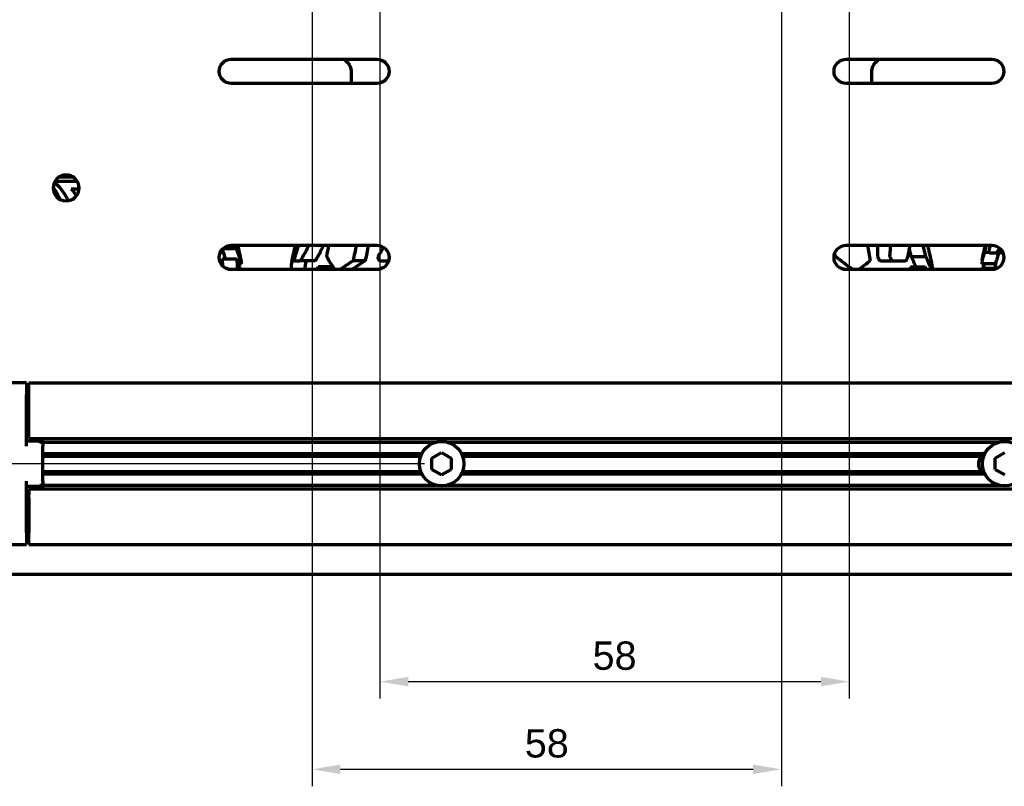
# Model space of a CAD drawing. Header units: millimetres. Extents: x 0 to 1189, y 0 to 841.
# Tile 40 of 56: x 588 to 709, y 445 to 540. Entities that reach past the tile are written whole.
import ezdxf

# ---------------------------------------------------------------- set-up
doc = ezdxf.new("R2010")
doc.units = ezdxf.units.MM
doc.header["$LTSCALE"] = 0.75
doc.layers.add('FD_Dimensions', color=7, linetype='Continuous', lineweight=35)
doc.layers.add('Visible', color=7, linetype='Continuous', lineweight=70)
doc.styles.get("Standard").update_dxf_attribs({"font": 'arial.ttf'})
doc.dimstyles.new('Dim-ISO-25', dxfattribs={"dimtxt": 3.5, "dimasz": 3.5, "dimexe": 2.1, "dimexo": 2.1, "dimgap": 1.4, "dimtad": 1, "dimzin": 12, "dimdsep": 46, "dimtxsty": 'Standard', "dimcen": 0, "dimazin": 3, "dimtp": 0.1, "dimtm": 0.1, "dimtfac": 0.714286, "dimtmove": 0, "dimatfit": 3, "dimfxl": 1, "dimtzin": 12, "dimarcsym": 0})

# ---------------------------------------------------------------- blocks, each defined once
blk = doc.blocks.new('*D25')
at = {"layer": 'Defpoints', "color": 0, "transparency": 16777216}
for p in [(639.804796, 687.8848), (463.566121, 484.8848), (639.804796, 484.8848)]:
    blk.add_point(p, dxfattribs=at)
at = {"layer": 'FD_Dimensions', "color": 0, "lineweight": -2, "transparency": 16777216}
for p, q in [((637.704796, 687.8848), (461.466121, 687.8848)), ((463.566121, 684.3848), (463.566121, 488.3848)), ((637.704796, 484.8848), (461.466121, 484.8848))]:
    blk.add_line(p, q, dxfattribs=at)
at = {"layer": 'FD_Dimensions', "color": 0, "transparency": 16777216}
for points in [[(462.982788, 684.3848), (464.149454, 684.3848), (463.566121, 687.8848)], [(462.982788, 488.3848), (464.149454, 488.3848), (463.566121, 484.8848)]]:
    blk.add_solid(points, dxfattribs=at)
at = {"layer": 'FD_Dimensions', "color": 0, "transparency": 16777216, "insert": (460.377922, 586.3848), "char_height": 3.5, "attachment_point": 5, "rotation": 90}
blk.add_mtext('203', dxfattribs=at)
blk = doc.blocks.new('*D28')
at = {"layer": 'Defpoints', "color": 0, "transparency": 16777216}
for p in [(632.184796, 610.8848), (690.184796, 610.8848), (690.184796, 457.95244)]:
    blk.add_point(p, dxfattribs=at)
at = {"layer": 'FD_Dimensions', "color": 0, "lineweight": -2, "transparency": 16777216}
for p, q in [((632.184796, 608.7848), (632.184796, 455.85244)), ((690.184796, 608.7848), (690.184796, 455.85244)), ((635.684796, 457.95244), (686.684796, 457.95244))]:
    blk.add_line(p, q, dxfattribs=at)
at = {"layer": 'FD_Dimensions', "color": 0, "transparency": 16777216}
for points in [[(635.684796, 458.535774), (635.684796, 457.369107), (632.184796, 457.95244)], [(686.684796, 458.535774), (686.684796, 457.369107), (690.184796, 457.95244)]]:
    blk.add_solid(points, dxfattribs=at)
at = {"layer": 'FD_Dimensions', "color": 0, "transparency": 16777216, "insert": (661.184796, 461.139446), "char_height": 3.5, "attachment_point": 5}
blk.add_mtext('58', dxfattribs=at)
blk = doc.blocks.new('*D29')
at = {"layer": 'Defpoints', "color": 0, "transparency": 16777216}
for p in [(623.804796, 629.3848), (681.804796, 629.3848), (681.804796, 447.113147)]:
    blk.add_point(p, dxfattribs=at)
at = {"layer": 'FD_Dimensions', "color": 0, "lineweight": -2, "transparency": 16777216}
for p, q in [((623.804796, 627.2848), (623.804796, 445.013147)), ((681.804796, 627.2848), (681.804796, 445.013147)), ((627.304796, 447.113147), (678.304796, 447.113147))]:
    blk.add_line(p, q, dxfattribs=at)
at = {"layer": 'FD_Dimensions', "color": 0, "transparency": 16777216}
for points in [[(627.304796, 447.69648), (627.304796, 446.529813), (623.804796, 447.113147)], [(678.304796, 447.69648), (678.304796, 446.529813), (681.804796, 447.113147)]]:
    blk.add_solid(points, dxfattribs=at)
at = {"layer": 'FD_Dimensions', "color": 0, "transparency": 16777216, "insert": (652.804796, 450.300152), "char_height": 3.5, "attachment_point": 5}
blk.add_mtext('58', dxfattribs=at)

msp = doc.modelspace()

# ---------------------------------------------------------------- linework, layer by layer
at = {"layer": 'Visible'}
for p, q in [((613.805, 534.885), (631.805, 534.885)), ((627.755, 534.885), (628.176, 534.463)), ((689.805, 534.885), (707.805, 534.885)), ((693.433, 534.463), (693.855, 534.885)), ((628.615, 533.403), (628.615, 531.885)), ((692.994, 531.885), (692.994, 533.403)), ((631.805, 531.885), (613.805, 531.885)), ((707.805, 531.885), (689.805, 531.885)), ((592.038, 519.825), (594.743, 519.825)), ((594.243, 520.325), (592.538, 520.325)), ((594.035, 518.875), (594.988, 518.875)), ((612.802, 511.501), (614.453, 511.501)), ((613.805, 511.885), (631.805, 511.885)), ((689.805, 511.885), (707.805, 511.885)), ((612.662, 510.213), (614.467, 510.213)), ((621.653, 509.978), (621.314, 509.978)), ((621.665, 509.965), (622.295, 509.965)), ((624.122, 509.965), (622.295, 509.965)), ((630.37, 509.978), (628.884, 509.978)), ((632.241, 509.965), (633.245, 509.965)), ((688.309, 510.501), (688.473, 510.501)), ((694.086, 509.965), (695.571, 509.965)), ((695.571, 509.965), (697.109, 509.965)), ((697.848, 510.501), (699.657, 510.501)), ((707.499, 510.978), (706.877, 510.978)), ((707.518, 510.965), (708.34, 510.965)), ((709.188, 510.965), (708.34, 510.965)), ((631.805, 508.885), (613.805, 508.885)), ((614.679, 509.597), (615.059, 509.597)), ((626.065, 509.213), (624.534, 509.213)), ((707.805, 508.885), (689.805, 508.885)), ((697.762, 509.213), (699.562, 509.213)), ((708.318, 509.597), (706.55, 509.597)), ((706.934, 509.075), (708.535, 509.075)), ((588.505, 494.885), (585.845, 494.885)), ((588.505, 494.885), (588.505, 493.385)), ((588.805, 493.385), (588.805, 494.885)), ((588.805, 494.885), (732.805, 494.885)), ((588.505, 487.05), (588.505, 493.385)), ((588.805, 489.092), (588.805, 493.385)), ((588.805, 490.135), (588.505, 490.135)), ((588.805, 488.738), (588.805, 489.092)), ((588.805, 488.131), (588.805, 488.738)), ((588.805, 487.985), (588.805, 488.131)), ((589.905, 487.69), (588.505, 487.69)), ((588.805, 487.985), (732.805, 487.985)), ((589.905, 487.985), (589.905, 487.69)), ((590.505, 487.376), (590.505, 487.985)), ((590.505, 487.535), (639.07, 487.535)), ((590.505, 487.376), (590.505, 487.05)), ((590.505, 482.719), (590.505, 487.05)), ((640.54, 487.535), (708.67, 487.535)), ((590.505, 486.135), (637.355, 486.135)), ((590.505, 485.835), (637.224, 485.835)), ((638.605, 485.578), (639.805, 486.27)), ((639.805, 486.27), (641.005, 485.578)), ((642.254, 486.135), (706.806, 486.135)), ((642.385, 485.835), (706.517, 485.835)), ((708.205, 485.578), (709.405, 486.27)), ((638.605, 484.192), (638.605, 485.578)), ((641.005, 485.578), (641.005, 484.192)), ((708.205, 484.192), (708.205, 485.578)), ((590.505, 483.935), (637.224, 483.935)), ((590.505, 483.635), (637.355, 483.635)), ((639.805, 483.499), (638.605, 484.192)), ((641.005, 484.192), (639.805, 483.499)), ((642.254, 483.635), (706.806, 483.635)), ((642.385, 483.935), (706.517, 483.935)), ((709.405, 483.499), (708.205, 484.192)), ((588.505, 476.385), (588.505, 482.719)), ((589.905, 482.08), (588.505, 482.08)), ((589.905, 482.08), (589.905, 481.785)), ((590.505, 482.719), (590.505, 482.393)), ((590.505, 481.785), (590.505, 482.393)), ((590.505, 482.235), (639.07, 482.235)), ((640.54, 482.235), (708.67, 482.235)), ((588.805, 481.638), (588.805, 481.785)), ((588.805, 481.785), (732.805, 481.785)), ((588.805, 481.638), (588.805, 481.031)), ((588.805, 480.678), (588.805, 481.031)), ((588.805, 479.635), (588.505, 479.635)), ((588.805, 480.678), (588.805, 476.385)), ((588.505, 476.385), (588.505, 474.885)), ((588.805, 474.885), (588.805, 476.385)), ((585.845, 474.885), (588.505, 474.885)), ((588.805, 474.885), (732.805, 474.885)), ((742.843, 471.175), (578.767, 471.175))]:
    msp.add_line(p, q, dxfattribs=at)
at = {"layer": 'Visible', "extrusion": (0, 0, -1)}
msp.add_circle((-593.391, 518.971), 1.6, dxfattribs=at)
at = {"layer": 'Visible'}
for centre in [(639.805, 484.885), (709.405, 484.885)]:
    msp.add_circle(centre, 2.75, dxfattribs=at)
at = {"layer": 'Visible', "extrusion": (0, 0, -1)}
for centre, radius, start, end in [((-613.805, 533.385), 1.5, 270, 90), ((-627.115, 533.403), 1.5, 135, 180), ((-631.805, 533.385), 1.5, 90, 270), ((-689.805, 533.385), 1.5, 270, 90), ((-694.494, 533.403), 1.5, 0, 45), ((-707.805, 533.385), 1.5, 90, 270), ((-613.805, 510.385), 1.5, 270, 90), ((-559.141, 499.075), 56.914, 166.99256, 168.88918), ((-676.969, 498.075), 56.914, 12.05219, 14.04288), ((-631.805, 510.385), 1.5, 90, 270), ((-689.805, 510.385), 1.5, 270, 90), ((-644.641, 498.075), 56.914, 165.95712, 167.94781), ((-762.469, 499.075), 56.914, 11.11082, 13.00744), ((-707.805, 510.385), 1.5, 90, 270), ((-676.969, 498.075), 55.164, 11.30093, 12.41293), ((-762.469, 499.075), 55.164, 10.44424, 11.4843), ((-707.805, 484.885), 1.6, 323.57643, 36.42357), ((-707.805, 485.285), 1.2, 343.30928, 44.7632), ((-707.805, 484.885), 1.6, 51.37517, 61.50704), ((-707.805, 484.885), 1.6, 298.49296, 308.62483)]:
    msp.add_arc(centre, radius, start, end, dxfattribs=at)
for centre, major_axis, ratio, start_param, end_param in [((570.104, 502.58), (41.735, 18.065), 0.5466782, 0.3656056, 0.3690786), ((671.255, 498.08), (0, 56.445), 0.8290292, -1.3489321, -1.323719), ((565.544, 507.038), (47.243, 0.949), 0.8150703, -0.0579064, -0.0351497), ((565.505, 506.976), (49.085, 0.988), 0.8150709, -0.0562829, -0.0230236), ((573.526, 509.139), (-41.581, 0.357), 0.3847572, 3.062757, 3.0906093), ((657.516, 508.139), (40.276, 10.339), 0.3032493, 0.587246, 0.6558269), ((655.66, 501.58), (41.131, 19.4), 0.5273721, 0.3996065, 0.4290715), ((658.861, 508.139), (41.578, 0.606), 0.3846039, -0.076128, -0.0088002), ((650.628, 506.037), (47.026, 4.618), 0.8131672, 0.0376262, 0.0461734), ((650.587, 505.976), (48.86, 4.798), 0.813167, 0.0392137, 0.0474393)]:
    msp.add_ellipse(centre, major_axis=major_axis, ratio=ratio, start_param=start_param, end_param=end_param, dxfattribs=at)
at = {"layer": 'Visible'}
for centre, major_axis, ratio, start_param, end_param in [((559.403, 499.08), (-0.01, 56.445), 0.9997869, -1.3491, -1.3421172), ((674.991, 498.075), (0, 55.123), 0.8290376, 1.3175809, 1.3531474), ((644.647, 498.081), (0, 54.664), 0.9993908, -1.34159, -1.3231208), ((644.63, 498.08), (0.006, 56.445), 0.9993914, -1.3488237, -1.3236106), ((751.024, 502.58), (45.372, 3.084), 0.6377808, 2.7227823, 2.7347853), ((662.749, 508.139), (-41.578, 0.606), 0.3846039, -0.0773811, -0.0088002), ((665.648, 501.58), (45.466, 0.991), 0.639697, 2.7774346, 2.8068995), ((662.73, 508.153), (-39.776, 0.58), 0.3846043, -0.0807946, -0.0786282), ((665.585, 501.598), (43.646, 0.951), 0.6396979, 2.7773872, 2.7946605), ((660.662, 508.139), (40.496, 9.441), 0.3190529, 2.3952994, 2.4638803), ((660.667, 508.152), (38.742, 9.031), 0.3190772, 2.3910392, 2.4627435), ((645.083, 498.08), (0, 56.445), 0.78802, -1.3489222, -1.3415166), ((748.084, 509.139), (41.581, 0.357), 0.3847572, 3.0040433, 3.0906093), ((748.067, 509.154), (39.779, 0.342), 0.3847562, 3.0006204, 3.0601518), ((664.814, 505.976), (39.357, 29.349), 0.6913027, 2.2373779, 2.2456035)]:
    msp.add_ellipse(centre, major_axis=major_axis, ratio=ratio, start_param=start_param, end_param=end_param, dxfattribs=at)
for points, knots in [([(592.606, 517.576), (592.59, 517.617), (592.574, 517.658), (592.424, 518.028), (592.268, 518.333), (592.016, 518.749), (591.908, 518.907), (591.793, 519.056)], [-3.20131093, -3.20131093, -3.20131093, -3.20131093, -3.18792788, -3.18792788, -3.07871585, -3.07871585, -3.01118856, -3.01118856, -3.01118856, -3.01118856]), ([(591.939, 519.644), (592.146, 519.487), (592.357, 519.295), (592.809, 518.798), (593.043, 518.477), (593.378, 517.926), (593.516, 517.668), (593.644, 517.391)], [3.60647177, 3.60647177, 3.60647177, 3.60647177, 3.71583132, 3.71583132, 3.85342908, 3.85342908, 3.95017528, 3.95017528, 3.95017528, 3.95017528]), ([(594.035, 518.875), (594.219, 518.65), (594.39, 518.405), (594.574, 518.101), (594.61, 518.04), (594.645, 517.977)], [3.73331385, 3.73331385, 3.73331385, 3.73331385, 3.83779164, 3.83779164, 3.86271437, 3.86271437, 3.86271437, 3.86271437]), ([(612.591, 511.197), (612.588, 511.183), (612.585, 511.17), (612.564, 511.092), (612.54, 511.042), (612.487, 510.985), (612.46, 510.97), (612.432, 510.966), (612.428, 510.966), (612.425, 510.966), (612.422, 510.966)], [-0.067467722, -0.067467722, -0.067467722, -0.067467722, -0.060677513, -0.060677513, -0.026046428, -0.026046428, 0, 0, 0, 0.002941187, 0.002941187, 0.002941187, 0.002941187]), ([(625.192, 511.885), (625.092, 511.657), (624.992, 511.441), (624.788, 511.027), (624.685, 510.831), (624.585, 510.655)], [-2.10764025, -2.10764025, -2.10764025, -2.10764025, -2.02389149, -2.02389149, -1.93598499, -1.93598499, -1.93598499, -1.93598499]), ([(693.736, 510.687), (693.751, 511.053), (693.736, 511.439), (693.688, 511.853), (693.686, 511.869), (693.684, 511.885)], [0, 0, 0, 0, 0.12661969, 0.12661969, 0.13166327, 0.13166327, 0.13166327, 0.13166327]), ([(707.518, 510.965), (707.514, 510.965), (707.511, 510.967), (707.501, 510.974), (707.495, 510.984), (707.486, 511.02), (707.483, 511.048), (707.484, 511.127), (707.488, 511.178), (707.502, 511.294), (707.513, 511.358), (707.54, 511.49), (707.557, 511.556), (707.589, 511.669), (707.604, 511.716), (707.619, 511.759)], [-0.31850398, -0.31850398, -0.31850398, -0.31850398, -0.31282022, -0.31282022, -0.29994359, -0.29994359, -0.28312658, -0.28312658, -0.26362993, -0.26362993, -0.24338083, -0.24338083, -0.22315028, -0.22315028, -0.20678418, -0.20678418, -0.20678418, -0.20678418]), ([(708.577, 511.197), (708.569, 511.183), (708.561, 511.17), (708.512, 511.092), (708.471, 511.042), (708.405, 510.985), (708.378, 510.97), (708.353, 510.966), (708.349, 510.966), (708.344, 510.965), (708.34, 510.965)], [-0.067467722, -0.067467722, -0.067467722, -0.067467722, -0.060677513, -0.060677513, -0.026046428, -0.026046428, 0, 0, 0, 0.004492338, 0.004492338, 0.004492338, 0.004492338]), ([(621.665, 509.965), (621.662, 509.965), (621.66, 509.967), (621.653, 509.974), (621.65, 509.984), (621.646, 510.02), (621.646, 510.048), (621.651, 510.127), (621.657, 510.178), (621.675, 510.294), (621.687, 510.358), (621.715, 510.49), (621.731, 510.556), (621.761, 510.669), (621.775, 510.716), (621.789, 510.759)], [-0.31850398, -0.31850398, -0.31850398, -0.31850398, -0.31282021, -0.31282021, -0.29994359, -0.29994359, -0.28312657, -0.28312657, -0.26362992, -0.26362992, -0.24338082, -0.24338082, -0.22315028, -0.22315028, -0.20678417, -0.20678417, -0.20678417, -0.20678417]), ([(622.496, 510.197), (622.489, 510.183), (622.482, 510.17), (622.439, 510.092), (622.404, 510.042), (622.347, 509.985), (622.325, 509.97), (622.305, 509.966), (622.301, 509.966), (622.298, 509.965), (622.295, 509.965)], [-0.067467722, -0.067467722, -0.067467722, -0.067467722, -0.060677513, -0.060677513, -0.026046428, -0.026046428, 0, 0, 0, 0.004492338, 0.004492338, 0.004492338, 0.004492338]), ([(624.332, 510.197), (624.317, 510.169), (624.301, 510.142), (624.251, 510.063), (624.218, 510.021), (624.164, 509.976), (624.142, 509.965), (624.122, 509.965)], [-0.389823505, -0.389823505, -0.389823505, -0.389823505, -0.37572875, -0.37572875, -0.343033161, -0.343033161, -0.317635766, -0.317635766, -0.317635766, -0.317635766]), ([(632.241, 509.965), (632.228, 509.965), (632.215, 509.967), (632.174, 509.974), (632.146, 509.984), (632.089, 510.02), (632.06, 510.048), (632.011, 510.127), (631.992, 510.178), (631.97, 510.294), (631.969, 510.358), (631.985, 510.49), (632.002, 510.556), (632.047, 510.669), (632.072, 510.716), (632.101, 510.759)], [-0.31850398, -0.31850398, -0.31850398, -0.31850398, -0.31282022, -0.31282022, -0.29994359, -0.29994359, -0.28312658, -0.28312658, -0.26362992, -0.26362992, -0.24338082, -0.24338082, -0.22315028, -0.22315028, -0.20678418, -0.20678418, -0.20678418, -0.20678418]), ([(694.086, 509.965), (694.083, 509.965), (694.08, 509.966), (694.058, 509.967), (694.038, 509.974), (693.991, 509.999), (693.964, 510.021), (693.906, 510.085), (693.876, 510.13), (693.821, 510.238), (693.797, 510.299), (693.759, 510.428), (693.746, 510.496), (693.735, 510.605), (693.734, 510.647), (693.736, 510.687)], [-0.15866947, -0.15866947, -0.15866947, -0.15866947, -0.15690728, -0.15690728, -0.14464062, -0.14464062, -0.12917583, -0.12917583, -0.10988156, -0.10988156, -0.08986845, -0.08986845, -0.06934781, -0.06934781, -0.05562268, -0.05562268, -0.05562268, -0.05562268]), ([(695.571, 509.965), (695.562, 509.965), (695.553, 509.967), (695.522, 509.974), (695.5, 509.984), (695.449, 510.02), (695.421, 510.048), (695.362, 510.127), (695.334, 510.178), (695.283, 510.294), (695.262, 510.358), (695.233, 510.49), (695.224, 510.556), (695.221, 510.669), (695.224, 510.716), (695.231, 510.759)], [-0.31850397, -0.31850397, -0.31850397, -0.31850397, -0.31282021, -0.31282021, -0.29994359, -0.29994359, -0.28312657, -0.28312657, -0.26362992, -0.26362992, -0.24338082, -0.24338082, -0.22315028, -0.22315028, -0.20678417, -0.20678417, -0.20678417, -0.20678417]), ([(697.32, 510.197), (697.316, 510.183), (697.312, 510.17), (697.284, 510.092), (697.254, 510.042), (697.191, 509.985), (697.16, 509.97), (697.127, 509.966), (697.121, 509.966), (697.115, 509.965), (697.109, 509.965)], [-0.067467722, -0.067467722, -0.067467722, -0.067467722, -0.060677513, -0.060677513, -0.026046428, -0.026046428, 0, 0, 0, 0.004492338, 0.004492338, 0.004492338, 0.004492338]), ([(590.505, 487.376), (590.421, 487.454), (590.334, 487.518), (590.251, 487.567), (590.138, 487.634), (590.002, 487.684), (589.906, 487.69), (589.905, 487.69), (589.905, 487.69)], [-0.034909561, -0.034909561, -0.034909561, -0.034909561, 0, 0, 0, 0.048086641, 0.048086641, 0.048434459, 0.048434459, 0.048434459, 0.048434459]), ([(706.517, 485.835), (706.517, 485.835), (706.52, 485.839), (706.532, 485.855), (706.541, 485.866), (706.563, 485.893), (706.577, 485.911), (706.609, 485.948), (706.627, 485.967), (706.66, 486.003), (706.68, 486.023), (706.718, 486.06), (706.737, 486.077), (706.767, 486.103), (706.78, 486.114), (706.795, 486.126), (706.799, 486.129), (706.805, 486.134), (706.806, 486.135), (706.806, 486.135)], [-0.054483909, -0.054483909, -0.054483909, -0.054483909, -0.048495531, -0.048495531, -0.042507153, -0.042507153, -0.035359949, -0.035359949, -0.028212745, -0.028212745, -0.020536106, -0.020536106, -0.012859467, -0.012859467, -0.006429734, -0.006429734, -0.003214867, -0.003214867, 0, 0, 0, 0]), ([(706.806, 483.635), (706.806, 483.635), (706.805, 483.636), (706.799, 483.64), (706.795, 483.644), (706.78, 483.656), (706.767, 483.667), (706.737, 483.693), (706.718, 483.71), (706.68, 483.747), (706.66, 483.766), (706.627, 483.802), (706.609, 483.821), (706.577, 483.858), (706.563, 483.876), (706.541, 483.903), (706.532, 483.915), (706.52, 483.931), (706.517, 483.935), (706.517, 483.935)], [-0.054483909, -0.054483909, -0.054483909, -0.054483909, -0.051269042, -0.051269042, -0.048054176, -0.048054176, -0.041624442, -0.041624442, -0.033947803, -0.033947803, -0.026271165, -0.026271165, -0.01912396, -0.01912396, -0.011976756, -0.011976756, -0.005988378, -0.005988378, 0, 0, 0, 0]), ([(589.905, 482.08), (589.905, 482.08), (589.906, 482.08), (590.002, 482.086), (590.138, 482.136), (590.251, 482.203), (590.334, 482.251), (590.421, 482.316), (590.505, 482.393)], [-0.048434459, -0.048434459, -0.048434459, -0.048434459, -0.048086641, -0.048086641, 0, 0, 0, 0.03490956, 0.03490956, 0.03490956, 0.03490956])]:
    msp.add_open_spline(points, degree=3, knots=knots, dxfattribs=at)
for points in [[(613.107, 510.213), (612.989, 510.602), (612.85, 510.995), (612.69, 511.388)], [(615.059, 509.597), (614.911, 510.223), (614.709, 510.861), (614.453, 511.501)], [(621.758, 511.884), (621.6, 511.256), (621.452, 510.619), (621.314, 509.978)], [(621.789, 510.759), (621.9, 511.107), (622.018, 511.485), (622.139, 511.885)], [(623.382, 511.885), (623.231, 511.56), (623.081, 511.267), (622.937, 511.012)], [(629.253, 511.884), (629.122, 511.256), (628.999, 510.619), (628.884, 509.978)], [(632.101, 510.759), (632.29, 511.037), (632.463, 511.334), (632.617, 511.646)], [(692.432, 511.884), (692.556, 511.256), (692.673, 510.619), (692.782, 509.978)], [(695.231, 510.759), (695.287, 511.107), (695.308, 511.485), (695.293, 511.885)], [(697.636, 511.885), (697.627, 511.56), (697.592, 511.267), (697.532, 511.012)], [(707.08, 511.884), (707.01, 511.584), (706.943, 511.282), (706.877, 510.978)], [(707.619, 511.759), (707.634, 511.801), (707.649, 511.843), (707.664, 511.885)], [(614.904, 508.885), (614.772, 509.327), (614.626, 509.77), (614.467, 510.213)], [(626.618, 508.885), (626.254, 509.418), (625.915, 509.959), (625.608, 510.501)], [(690.588, 508.885), (689.92, 509.418), (689.212, 509.959), (688.473, 510.501)], [(698.43, 509.213), (698.262, 509.639), (698.068, 510.07), (697.848, 510.501)], [(700.341, 508.885), (700.152, 509.418), (699.924, 509.959), (699.657, 510.501)], [(614.857, 509.041), (614.933, 509.01), (615, 508.958), (615.06, 508.885)], [(624.614, 508.885), (624.587, 508.994), (624.56, 509.104), (624.534, 509.213)], [(626.141, 508.885), (626.115, 508.994), (626.089, 509.104), (626.065, 509.213)], [(699.696, 508.885), (699.652, 508.994), (699.608, 509.104), (699.562, 509.213)], [(706.934, 509.075), (706.781, 509.075), (706.653, 509.012), (706.55, 508.885)], [(706.753, 509.041), (706.81, 509.226), (706.869, 509.412), (706.93, 509.597)], [(706.934, 509.075), (706.932, 509.011), (706.931, 508.948), (706.93, 508.885)]]:
    msp.add_open_spline(points, degree=3, dxfattribs=at)

# ---------------------------------------------------------------- dimensions: what is measured, and where the dimension line sits
at = {"layer": 'FD_Dimensions'}
dim = msp.add_linear_dim(base=(463.566, 484.885), p1=(639.805, 687.885), p2=(639.805, 484.885), angle=90, dimstyle='Dim-ISO-25', override={"dimlfac": 1, "dimclrd": 0, "dimclre": 0}, dxfattribs=at)
dim.commit()
dim.dimension.update_dxf_attribs({"geometry": '*D25', "text_midpoint": (460.378, 586.385)})
for base, p1, p2, picture, middle in [((681.805, 447.113), (623.805, 629.385), (681.805, 629.385), '*D29', (652.805, 447.113)), ((690.185, 457.952), (632.185, 610.885), (690.185, 610.885), '*D28', (661.185, 457.952))]:
    dim = msp.add_linear_dim(base=base, p1=p1, p2=p2, dimstyle='Dim-ISO-25', override={"dimlfac": 1}, dxfattribs=at)
    dim.commit()
    dim.dimension.update_dxf_attribs({"geometry": picture, "text_midpoint": middle, "dimtype": 160})

doc.saveas('drawing.dxf')
